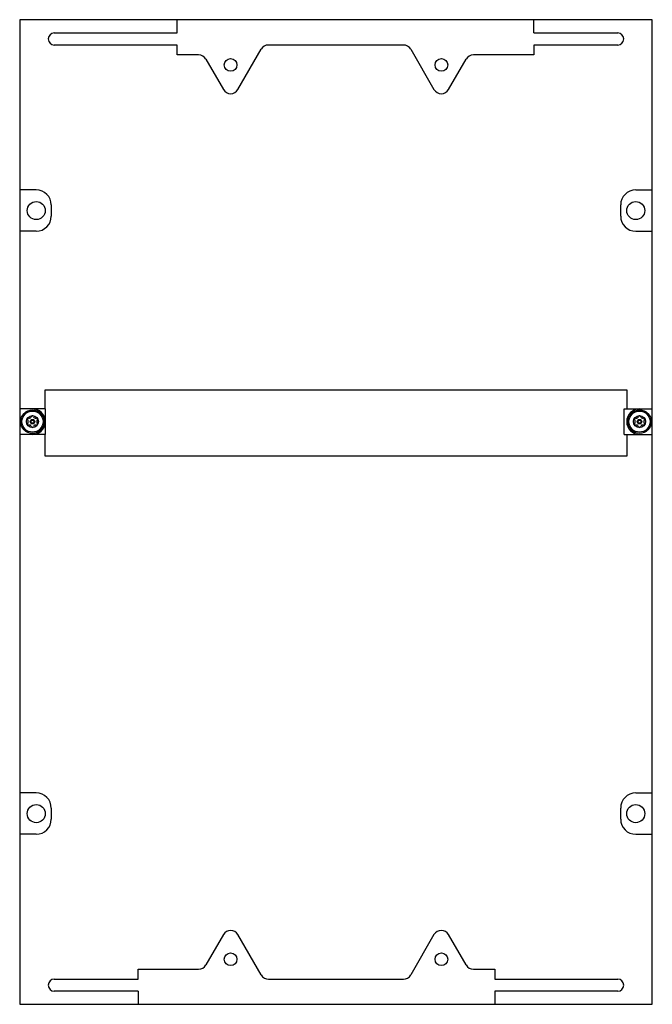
# Model space of a CAD drawing. Header units: millimetres. Extents: x 31 to 241, y 25 to 352.
import ezdxf

# ---------------------------------------------------------------- set-up
doc = ezdxf.new("R2010")
doc.units = ezdxf.units.MM
doc.header["$LTSCALE"] = 24.666352
doc.layers.get('0').update_dxf_attribs({"linetype": 'CONTINUOUS'})

msp = doc.modelspace()

# ---------------------------------------------------------------- linework, layer by layer
at = {"color": 7, "linetype": 'Continuous'}
for p, q in [((30.63, 351.77), (30.63, 25.24)), ((240.63, 351.77), (30.63, 351.77)), ((82.93, 347.37), (82.93, 351.77)), ((201.33, 347.37), (201.33, 351.77)), ((240.63, 25.24), (240.63, 351.77)), ((42.13, 347.37), (82.93, 347.37)), ((201.33, 347.37), (229.13, 347.37)), ((82.93, 343.37), (42.13, 343.37)), ((82.93, 340.07), (82.93, 343.37)), ((158.01, 343.37), (113.23, 343.37)), ((201.33, 343.37), (201.33, 340.07)), ((229.13, 343.37), (201.33, 343.37)), ((90.01, 340.07), (82.93, 340.07)), ((103.09, 328.6), (110.81, 341.98)), ((160.44, 341.97), (168.15, 328.61)), ((201.33, 340.07), (181.23, 340.07)), ((92.44, 338.67), (98.24, 328.61)), ((173, 328.61), (178.81, 338.68)), ((36.13, 295.32), (30.63, 295.32)), ((235.13, 295.32), (240.63, 295.32)), ((41.13, 290.32), (41.13, 286.62)), ((230.13, 286.62), (230.13, 290.32)), ((36.13, 281.62), (30.63, 281.62)), ((235.13, 281.62), (240.63, 281.62)), ((39.14, 222.72), (39.14, 229.07)), ((39.14, 229.07), (232.14, 229.07)), ((232.14, 229.07), (232.14, 222.72)), ((39.14, 222.72), (30.63, 222.72)), ((39.13, 222.72), (39.13, 214.22)), ((231.23, 222.72), (240.63, 222.72)), ((231.23, 214.22), (231.23, 222.72)), ((39.14, 214.22), (30.63, 214.22)), ((39.14, 207.07), (39.14, 214.22)), ((231.23, 214.22), (240.63, 214.22)), ((232.14, 214.22), (232.14, 207.07)), ((232.14, 207.07), (39.14, 207.07)), ((36.13, 95.33), (30.63, 95.33)), ((235.13, 95.33), (240.63, 95.33)), ((41.13, 90.33), (41.13, 86.63)), ((230.13, 86.63), (230.13, 90.33)), ((36.13, 81.63), (30.63, 81.63)), ((235.13, 81.63), (240.63, 81.63)), ((98.24, 48.35), (92.43, 38.28)), ((110.82, 34.97), (103.09, 48.35)), ((168.15, 48.35), (160.43, 34.97)), ((178.81, 38.28), (173, 48.35)), ((69.93, 36.88), (90.01, 36.88)), ((69.93, 33.58), (69.93, 36.88)), ((181.24, 36.88), (188.33, 36.88)), ((188.33, 36.88), (188.33, 33.58)), ((42.13, 33.58), (69.93, 33.58)), ((113.24, 33.58), (158.01, 33.58)), ((188.33, 33.58), (229.13, 33.58)), ((69.93, 29.58), (42.13, 29.58)), ((69.93, 29.58), (69.93, 25.24)), ((229.13, 29.58), (188.33, 29.58)), ((188.33, 29.58), (188.33, 25.24)), ((30.63, 25.24), (240.63, 25.24))]:
    msp.add_line(p, q, dxfattribs=at)
for centre, radius in [((100.63, 336.77), 2.1), ((170.63, 336.77), 2.1), ((36.13, 288.47), 3), ((235.13, 288.47), 3), ((34.88, 218.47), 3.9), ((236.38, 218.47), 3.9), ((34.88, 218.47), 3.5), ((34.88, 218.47), 1.99), ((34.88, 218.47), 0.75), ((34.88, 218.47), 0.5), ((236.38, 218.47), 3.5), ((236.38, 218.47), 1.99), ((236.38, 218.47), 0.75), ((236.38, 218.47), 0.5), ((36.13, 88.48), 3), ((235.13, 88.48), 3), ((100.63, 40.18), 2.1), ((170.63, 40.18), 2.1)]:
    msp.add_circle(centre, radius, dxfattribs=at)
for centre, radius, start, end in [((42.13, 345.37), 2, 90, 270), ((229.13, 345.37), 2, 270, 90), ((113.23, 340.57), 2.8, 90, 149.8012), ((158.01, 340.57), 2.8, 30, 90), ((90.01, 337.27), 2.8, 30, 90), ((181.23, 337.27), 2.8, 90, 149.8012), ((100.67, 330.01), 2.8, 210, 329.8012), ((170.58, 330.01), 2.8, 210, 330), ((36.13, 290.32), 5, 0, 90), ((235.13, 290.32), 5, 90, 180), ((36.13, 286.62), 5, 270, 360), ((235.13, 286.62), 5, 180, 270), ((34.89, 218.47), 4.25, 3.9312, 90), ((236.38, 218.47), 4.25, 90, 270), ((33.58, 219.22), 0.4, 76.5263, 223.4792), ((32.79, 218.47), 0.69, 316.5222, 43.477), ((33.83, 220.28), 0.69, 256.5263, 344.4299), ((34.88, 219.99), 0.4, 15.5701, 164.4299), ((35.93, 220.28), 0.69, 195.5701, 283.4737), ((36.19, 219.22), 0.4, 316.5204, 103.4737), ((36.98, 218.47), 0.69, 136.5232, 223.477), ((235.08, 219.22), 0.4, 76.5263, 223.4778), ((234.29, 218.47), 0.69, 316.5222, 43.4778), ((235.33, 220.28), 0.69, 256.5263, 344.4299), ((236.38, 219.99), 0.4, 15.5701, 164.4299), ((237.43, 220.28), 0.69, 195.5701, 283.4737), ((237.69, 219.22), 0.4, 316.5222, 103.4737), ((238.48, 218.47), 0.69, 136.5222, 223.4778), ((33.58, 217.72), 0.4, 136.5222, 283.4737), ((33.83, 216.66), 0.69, 15.5701, 103.4737), ((34.88, 216.95), 0.4, 195.5701, 344.4299), ((34.89, 218.47), 4.25, 270, 356.0688), ((35.93, 216.66), 0.69, 76.5263, 164.4299), ((36.19, 217.72), 0.4, 256.5263, 43.4792), ((235.08, 217.72), 0.4, 136.5222, 283.4737), ((235.33, 216.66), 0.69, 15.5701, 103.4737), ((236.38, 216.95), 0.4, 195.5701, 344.4299), ((237.43, 216.66), 0.69, 76.5263, 164.4299), ((237.69, 217.72), 0.4, 256.5263, 43.4778), ((36.13, 90.33), 5, 0, 90), ((235.13, 90.33), 5, 90, 180), ((36.13, 86.63), 5, 270, 360), ((235.13, 86.63), 5, 180, 270), ((100.67, 46.95), 2.8, 30, 150), ((170.58, 46.95), 2.8, 30, 150), ((90.01, 39.68), 2.8, 270, 330), ((181.24, 39.68), 2.8, 210, 270), ((42.13, 31.58), 2, 90, 270), ((113.24, 36.38), 2.8, 210.1988, 270), ((158.01, 36.38), 2.8, 270, 329.8012), ((229.13, 31.58), 2, 270, 90)]:
    msp.add_arc(centre, radius, start, end, dxfattribs=at)

doc.saveas('drawing.dxf')
